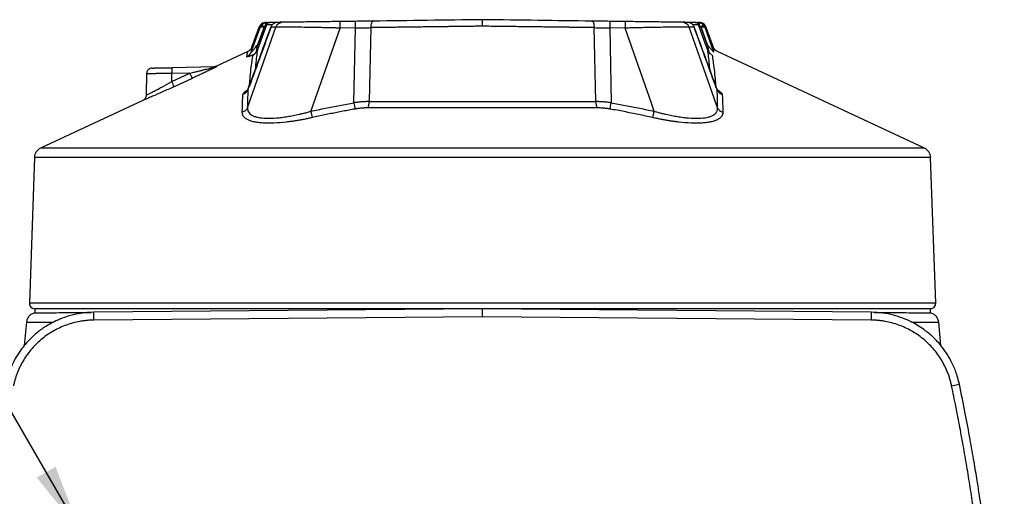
# Model space of a CAD drawing. Header units: millimetres. Extents: x 25 to 1092, y 25 to 838.
# Tile 42 of 50: x 788 to 972, y 363 to 452. Entities that reach past the tile are written whole.
import ezdxf

# ---------------------------------------------------------------- set-up
doc = ezdxf.new("R2010")
doc.units = ezdxf.units.MM
doc.header["$LTSCALE"] = 4
doc.layers.add('DIMENSIONS', color=140, linetype='Continuous', lineweight=25)
doc.styles.add('SLDTEXTSTYLE0', font='TXT', dxfattribs={"width": 0.7})
doc.dimstyles.new('SLDDIMSTYLE3', dxfattribs={"dimtxt": 8.632031, "dimasz": 13.208, "dimexe": 0, "dimexo": 0.0625, "dimgap": 2.158008, "dimtad": 0, "dimtih": 1, "dimtoh": 1, "dimrnd": 1e-09, "dimzin": 4, "dimdsep": 46, "dimtxsty": 'SLDTEXTSTYLE0', "dimsah": 1, "dimcen": 0, "dimadec": 0, "dimazin": 1, "dimtfac": 1, "dimtofl": 0, "dimtmove": 0, "dimatfit": 3, "dimfxl": 0, "dimfrac": 2, "dimtolj": 1, "dimtzin": 12, "dimarcsym": 0})

# ---------------------------------------------------------------- blocks, each defined once
blk = doc.blocks.new('_D_6')
at = {"layer": 'DIMENSIONS'}
for p, q in [((720.24, 419.97), (717.34, 419.97)), ((717.34, 419.97), (717.34, 406.25)), ((745.89, 419.97), (748.79, 419.97)), ((748.79, 419.97), (748.79, 406.25)), ((769.41, 407.43), (758.76, 407.43)), ((799.23, 355.78), (769.41, 407.43)), ((717.34, 406.25), (720.24, 406.25)), ((748.79, 406.25), (745.89, 406.25))]:
    blk.add_line(p, q, dxfattribs=at)
blk.add_solid([(799.23, 355.78), (794.38, 368.23), (790.87, 366.2)], dxfattribs=at)
at = {"layer": 'DIMENSIONS', "char_height": 8.467, "attachment_point": 1, "style": 'SLDTEXTSTYLE0'}
for s, insert in [('%%c', (713.73, 432.81)), ('13.0', (726.76, 432.81)), ('0.51', (720.24, 417.16)), ('(4X)', (720.49, 401.51))]:
    blk.add_mtext(s, dxfattribs=dict(at, insert=insert))

msp = doc.modelspace()

# ---------------------------------------------------------------- linework, layer by layer
for p, q in [((831.021, 437.399), (835.704, 450.742)), ((831.074, 446.081), (832.757, 450.703)), ((832.544, 450.705), (831.165, 446.915)), ((832.322, 447.465), (833.506, 450.714)), ((833.54, 450.751), (832.342, 447.46)), ((833.971, 451.204), (832.577, 447.376)), ((834.76, 450.73), (834.776, 450.768)), ((850.614, 451.841), (847.742, 451.804)), ((850.632, 450.612), (847.76, 450.574)), ((850.345, 436.556), (850.632, 450.612)), ((853.548, 450.656), (853.231, 436.774)), ((895.73, 436.774), (895.413, 450.656)), ((898.329, 450.612), (898.616, 436.556)), ((901.201, 450.574), (898.329, 450.612)), ((901.219, 451.804), (898.347, 451.841)), ((917.94, 437.399), (913.257, 450.742)), ((914.185, 450.768), (914.201, 450.73)), ((916.384, 447.376), (914.99, 451.204)), ((915.421, 450.751), (916.619, 447.46)), ((915.455, 450.714), (916.639, 447.465)), ((917.887, 446.081), (916.204, 450.703)), ((917.796, 446.915), (916.416, 450.707)), ((842.271, 434.946), (847.76, 450.574)), ((906.159, 436.46), (901.201, 450.574)), ((830.432, 446.171), (824.448, 443.379)), ((957.37, 428.051), (918.529, 446.171)), ((824.195, 443.28), (816.256, 443.141)), ((811.459, 442.063), (811.388, 437.961)), ((816.216, 440.557), (819.603, 442.12)), ((816.216, 440.557), (816.218, 442.061)), ((819.603, 442.12), (816.218, 442.061)), ((820.008, 441.142), (816.621, 439.579)), ((810.754, 436.991), (791.591, 428.051)), ((830.396, 435.619), (831.021, 437.399)), ((853.231, 436.774), (895.73, 436.774)), ((906.69, 434.946), (906.159, 436.46)), ((918.565, 435.619), (917.94, 437.399)), ((896.005, 435.598), (852.956, 435.598)), ((957.37, 428.051), (791.591, 428.051)), ((790.438, 426.308), (789.482, 398.939)), ((958.523, 426.308), (790.438, 426.308)), ((959.479, 398.939), (958.523, 426.308)), ((959.479, 398.939), (789.482, 398.939)), ((790.481, 397.904), (790.481, 397.121)), ((958.48, 397.904), (790.481, 397.904)), ((801.583, 397.261), (799.465, 397.063)), ((874.48, 397.897), (801.583, 397.261)), ((801.596, 395.761), (801.583, 397.261)), ((874.48, 396.397), (874.48, 397.897)), ((947.378, 397.261), (874.48, 397.897)), ((947.378, 397.261), (947.364, 395.761)), ((948.596, 397.147), (947.378, 397.261)), ((958.48, 397.122), (958.48, 397.904)), ((788.916, 395.348), (788.533, 390.97)), ((874.48, 396.397), (801.596, 395.761)), ((947.364, 395.761), (874.48, 396.397)), ((960.424, 391.011), (960.044, 395.354)), ((963.93, 383.713), (963.688, 384.523)), ((962.467, 383.408), (963.921, 383.711)), ((963.921, 383.711), (963.93, 383.713)), ((964.042, 383.106), (963.93, 383.713))]:
    msp.add_line(p, q)
at = {"flags": 128}
for points in [[(833.506, 450.714), (833.411, 450.795), (833.32, 450.874), (833.236, 450.946), (833.162, 451.01), (833.1, 451.063), (833.054, 451.102), (833.025, 451.128), (833.013, 451.138)], [(833.077, 451.207), (833.088, 451.197), (833.115, 451.169), (833.159, 451.127), (833.216, 451.07), (833.286, 451.001), (833.365, 450.923), (833.451, 450.839), (833.54, 450.751)], [(833.783, 451.078), (833.795, 451.189), (833.814, 451.293), (833.842, 451.387), (833.876, 451.468), (833.916, 451.535), (833.961, 451.584), (834.01, 451.614), (834.06, 451.625)], [(853.548, 450.656), (853.562, 450.903), (853.591, 451.136), (853.633, 451.348), (853.687, 451.532), (853.751, 451.682), (853.824, 451.793), (853.902, 451.862), (853.983, 451.885)], [(894.978, 451.885), (895.059, 451.862), (895.137, 451.793), (895.21, 451.682), (895.274, 451.532), (895.328, 451.348), (895.37, 451.136), (895.399, 450.903), (895.413, 450.656)], [(915.178, 451.078), (915.166, 451.189), (915.147, 451.293), (915.119, 451.387), (915.085, 451.468), (915.045, 451.535), (915, 451.584), (914.951, 451.614), (914.901, 451.625)], [(915.421, 450.751), (915.51, 450.839), (915.596, 450.923), (915.675, 451.001), (915.744, 451.07), (915.802, 451.127), (915.845, 451.169), (915.873, 451.197), (915.884, 451.207)], [(915.948, 451.138), (915.936, 451.128), (915.907, 451.102), (915.861, 451.063), (915.799, 451.01), (915.725, 450.946), (915.641, 450.874), (915.55, 450.795), (915.455, 450.714)]]:
    msp.add_lwpolyline(points, dxfattribs=at)
for centre, radius, start, end in [((834.581, 450.982), 0.65, 90.7597, 160.02406), ((837.012, 450.274), 1.389, 90.8759, 160.30959), ((665.271, 448.469), 182.502, 0.6611, 1.04707), ((668.143, 448.506), 182.502, 0.6611, 1.04707), ((1080.818, 448.506), 182.502, 178.95293, 179.3389), ((1083.69, 448.469), 182.502, 178.95293, 179.3389), ((911.949, 450.274), 1.389, 19.69041, 89.1241), ((914.38, 450.982), 0.65, 19.97594, 89.2403), ((829.68, 446.598), 1.486, 293.54414, 339.67378), ((832.149, 446.554), 0.139, 252.35509, 314.45874), ((916.812, 446.554), 0.139, 225.54126, 287.64491), ((824.176, 444.372), 1.092, 271.00325, 295.10364), ((821.411, 442.417), 5.206, 172.00564, 183.92801), ((813.087, 438.851), 7.291, 18.31476, 26.63674), ((809.755, 437.308), 7.232, 18.3036, 26.69422), ((829.113, 439.551), 1.463, 286.55026, 337.66188), ((919.848, 439.551), 1.463, 202.33812, 253.44974), ((882.232, 442.064), 32.359, 189.79898, 191.9203), ((850.767, 436.731), 2.464, 332.61644, 1.002), ((898.194, 436.731), 2.464, 178.998, 207.38356), ((866.729, 442.064), 32.359, 348.0797, 350.20102), ((866.797, 440.298), 25.104, 192.30928, 195.07339), ((882.164, 440.298), 25.104, 344.92661, 347.69073), ((792.436, 426.238), 2, 115.01, 178), ((956.524, 426.238), 2, 2, 64.99), ((790.481, 398.904), 1, 178, 270), ((958.48, 398.904), 1, 270, 2)]:
    msp.add_arc(centre, radius, start, end)
for points in [[(830.466, 438.995), (831.897, 442.907), (833.329, 446.818), (834.76, 450.73)], [(833.013, 451.138), (833.034, 451.161), (833.055, 451.185), (833.077, 451.207)], [(833.506, 450.714), (833.517, 450.727), (833.528, 450.739), (833.54, 450.751)], [(834.06, 451.625), (833.913, 451.623), (833.84, 451.622), (833.84, 451.622)], [(835.704, 450.742), (835.362, 450.738), (835.047, 450.734), (834.76, 450.73)], [(836.991, 451.663), (836.644, 451.658), (836.325, 451.654), (836.035, 451.65)], [(853.983, 451.885), (852.892, 451.871), (851.767, 451.856), (850.614, 451.841)], [(850.632, 450.612), (851.63, 450.63), (852.604, 450.645), (853.548, 450.656)], [(898.347, 451.841), (897.194, 451.856), (896.069, 451.871), (894.978, 451.885)], [(895.413, 450.656), (896.357, 450.645), (897.331, 450.63), (898.329, 450.612)], [(912.926, 451.65), (912.636, 451.654), (912.317, 451.658), (911.97, 451.663)], [(914.201, 450.73), (913.914, 450.734), (913.599, 450.738), (913.257, 450.742)], [(918.495, 438.995), (917.063, 442.907), (915.632, 446.818), (914.201, 450.73)], [(915.121, 451.622), (915.121, 451.622), (915.048, 451.623), (914.901, 451.625)], [(915.421, 450.751), (915.433, 450.739), (915.444, 450.727), (915.455, 450.714)], [(915.884, 451.207), (915.906, 451.185), (915.927, 451.161), (915.948, 451.138)], [(832.322, 447.465), (832.329, 447.463), (832.335, 447.462), (832.342, 447.46)], [(916.619, 447.46), (916.626, 447.462), (916.632, 447.463), (916.639, 447.465)]]:
    msp.add_open_spline(points, degree=3)
for points, knots in [([(834.815, 450.789), (834.176, 449.044), (832.791, 445.257), (831.405, 441.47), (830.658, 439.428)], [0, 0, 0, 0, 0.4609189, 1, 1, 1, 1]), ([(833.84, 451.622), (833.702, 451.608), (833.42, 451.58), (833.036, 451.38), (832.72, 451.083), (832.601, 450.826), (832.543, 450.701)], [0, 0, 0, 0, 0.2442056, 0.4999999, 0.7557942, 1, 1, 1, 1]), ([(832.757, 450.703), (832.738, 450.703), (832.699, 450.703), (832.651, 450.702), (832.611, 450.702), (832.581, 450.701), (832.559, 450.701), (832.545, 450.701), (832.543, 450.701), (832.543, 450.701)], [0, 0, 0, 0, 0.1425815, 0.2852549, 0.4280202, 0.5708774, 0.7138264, 0.8568673, 1, 1, 1, 1]), ([(832.757, 450.703), (832.771, 450.737), (832.794, 450.797), (832.832, 450.872), (832.878, 450.954), (832.934, 451.042), (832.989, 451.108), (833.013, 451.138)], [0, 0, 0, 0, 0.2167281, 0.3829042, 0.4958231, 0.7723442, 1, 1, 1, 1]), ([(833.506, 450.714), (833.48, 450.718), (833.427, 450.726), (833.346, 450.738), (833.26, 450.749), (833.172, 450.758), (833.085, 450.765), (833.007, 450.768), (832.918, 450.766), (832.837, 450.756), (832.779, 450.733), (832.764, 450.713), (832.757, 450.703)], [0, 0, 0, 0, 0.0695807, 0.1449295, 0.2259995, 0.3125568, 0.4041476, 0.5000808, 0.5808849, 0.7495016, 0.8907067, 1, 1, 1, 1]), ([(833.077, 451.207), (833.103, 451.232), (833.152, 451.28), (833.231, 451.343), (833.309, 451.398), (833.385, 451.444), (833.458, 451.482), (833.566, 451.531), (833.71, 451.58), (833.888, 451.616), (834.004, 451.622), (834.06, 451.625)], [0, 0, 0, 0, 0.0964825, 0.1880078, 0.2743127, 0.3552136, 0.4305989, 0.5004197, 0.6776858, 0.8441765, 1, 1, 1, 1]), ([(833.54, 450.751), (833.582, 450.833), (833.627, 450.906), (833.711, 451.017), (833.751, 451.057), (833.783, 451.078)], [0, 0, 0, 0, 0.5, 0.5, 1, 1, 1, 1]), ([(833.783, 451.078), (833.836, 451.114), (833.883, 451.145), (833.949, 451.189), (833.969, 451.202), (833.971, 451.204)], [0, 0, 0, 0, 0.5, 0.5, 1, 1, 1, 1]), ([(835.066, 451.218), (834.929, 451.216), (834.386, 451.209), (834.148, 451.206), (833.971, 451.204)], [0, 0, 0, 0, 0.2529174, 1, 1, 1, 1]), ([(834.06, 451.625), (834.089, 451.625), (834.147, 451.626), (834.226, 451.627), (834.299, 451.628), (834.365, 451.629), (834.429, 451.629), (834.486, 451.63), (834.532, 451.631), (834.563, 451.631), (834.57, 451.631), (834.573, 451.631)], [0, 0, 0, 0, 0.1021979, 0.2022847, 0.3013129, 0.400369, 0.5005381, 0.6246913, 0.7505346, 0.876152, 1, 1, 1, 1]), ([(836.035, 451.65), (835.762, 451.647), (835.073, 451.638), (834.761, 451.634), (834.573, 451.631)], [0, 0, 0, 0, 0.3961976, 1, 1, 1, 1]), ([(834.76, 450.73), (834.788, 450.809), (834.822, 450.885), (834.906, 451.031), (834.955, 451.101), (835.012, 451.167)], [0, 0, 0, 0, 0.5, 0.5, 1, 1, 1, 1]), ([(834.76, 450.73), (834.763, 450.753), (834.765, 450.78), (834.814, 450.789), (834.822, 450.79)], [0, 0, 0, 0, 0.8495504, 1, 1, 1, 1]), ([(836.035, 451.65), (836.001, 451.649), (835.932, 451.647), (835.824, 451.632), (835.711, 451.608), (835.595, 451.571), (835.467, 451.519), (835.323, 451.44), (835.162, 451.325), (835.064, 451.222), (835.012, 451.167)], [0, 0, 0, 0, 0.0917331, 0.1875597, 0.2876156, 0.3919309, 0.5004213, 0.6416991, 0.8087817, 1, 1, 1, 1]), ([(847.76, 450.574), (847.644, 450.577), (847.418, 450.583), (847.09, 450.591), (846.784, 450.598), (846.502, 450.605), (846.243, 450.611), (846.008, 450.616), (845.797, 450.621), (845.293, 450.632), (844.53, 450.649), (843.127, 450.678), (841.503, 450.71), (839.714, 450.736), (838.205, 450.756), (837.272, 450.76), (836.757, 450.761), (836.502, 450.76), (836.277, 450.759), (836.084, 450.756), (835.923, 450.752), (835.792, 450.748), (835.733, 450.744), (835.704, 450.742)], [0, 0, 0, 0, 0.0202914, 0.0393457, 0.0571246, 0.0735937, 0.0887224, 0.1024835, 0.1148533, 0.1258111, 0.191352, 0.2505328, 0.3810477, 0.5001942, 0.6274314, 0.749873, 0.7854661, 0.8211834, 0.8569786, 0.8928046, 0.9286144, 0.9643613, 1, 1, 1, 1]), ([(847.742, 451.804), (847.101, 451.795), (846.457, 451.787), (845.193, 451.77), (844.576, 451.762), (843.675, 451.75), (843.378, 451.747), (842.792, 451.739), (842.503, 451.735), (841.664, 451.724), (841.136, 451.717), (840.148, 451.704), (839.684, 451.698), (838.862, 451.687), (838.499, 451.683), (838.028, 451.676), (837.884, 451.675), (837.626, 451.671), (837.512, 451.67), (837.213, 451.666), (837.072, 451.664), (836.991, 451.663)], [0, 0, 0, 0, 0.125, 0.125, 0.25, 0.25, 0.3125, 0.3125, 0.375, 0.375, 0.5, 0.5, 0.625, 0.625, 0.75, 0.75, 0.8125, 0.8125, 0.875, 0.875, 1, 1, 1, 1]), ([(874.48, 450.924), (874.211, 450.921), (873.676, 450.914), (872.879, 450.904), (872.094, 450.894), (871.321, 450.884), (870.56, 450.874), (869.812, 450.864), (869.076, 450.855), (868.352, 450.846), (867.641, 450.837), (866.942, 450.828), (866.256, 450.819), (865.582, 450.81), (864.921, 450.802), (864.273, 450.794), (863.637, 450.786), (863.014, 450.778), (862.404, 450.77), (861.806, 450.762), (861.221, 450.755), (860.648, 450.747), (860.088, 450.74), (859.541, 450.733), (859.006, 450.726), (858.483, 450.719), (857.974, 450.713), (857.476, 450.707), (856.991, 450.7), (856.518, 450.694), (856.058, 450.688), (855.61, 450.683), (855.174, 450.677), (854.75, 450.672), (854.339, 450.666), (853.939, 450.661), (853.677, 450.658), (853.548, 450.656)], [0, 0, 0, 0, 0.0379354, 0.0753204, 0.1121548, 0.1484386, 0.1841718, 0.2193544, 0.2539863, 0.2880676, 0.3215981, 0.3545778, 0.3870068, 0.4188849, 0.4502122, 0.4809887, 0.5112142, 0.5408889, 0.5700125, 0.5985853, 0.626607, 0.6540776, 0.6809973, 0.7073658, 0.7331833, 0.7584497, 0.7831649, 0.807329, 0.8309418, 0.8540035, 0.876514, 0.8984732, 0.9198811, 0.9407378, 0.9610432, 0.9807973, 1, 1, 1, 1]), ([(874.48, 452.154), (871.001, 452.108), (867.522, 452.063), (860.658, 451.973), (857.273, 451.928), (853.983, 451.885)], [0, 0, 0, 0, 0.5, 0.5, 1, 1, 1, 1]), ([(894.978, 451.885), (891.688, 451.928), (888.303, 451.973), (881.439, 452.063), (877.959, 452.108), (874.48, 452.154)], [0, 0, 0, 0, 0.5, 0.5, 1, 1, 1, 1]), ([(874.48, 450.924), (874.48, 450.946), (874.48, 451.029), (874.48, 451.212), (874.48, 451.503), (874.48, 451.753), (874.481, 451.923), (874.481, 452.022), (874.481, 452.096), (874.48, 452.145), (874.48, 452.151), (874.48, 452.154)], [0, 0, 0, 0, 0.0331727, 0.1239022, 0.2780232, 0.4995039, 0.5930827, 0.6912053, 0.7926818, 0.8961165, 1, 1, 1, 1]), ([(895.413, 450.656), (895.158, 450.659), (894.635, 450.666), (893.824, 450.676), (892.968, 450.687), (892.065, 450.699), (891.116, 450.711), (890.12, 450.724), (889.076, 450.737), (887.985, 450.751), (886.847, 450.766), (885.66, 450.781), (884.426, 450.797), (883.144, 450.813), (881.815, 450.83), (880.438, 450.848), (879.014, 450.866), (877.544, 450.885), (876.027, 450.904), (875.001, 450.918), (874.48, 450.924)], [0, 0, 0, 0, 0.0378535, 0.0777905, 0.1198107, 0.1639142, 0.2101007, 0.25837, 0.3087221, 0.3611568, 0.4156737, 0.4722729, 0.5309541, 0.591717, 0.6545615, 0.7194874, 0.7864944, 0.8555824, 0.926751, 1, 1, 1, 1]), ([(913.257, 450.742), (913.242, 450.743), (913.212, 450.745), (913.154, 450.748), (913.088, 450.75), (913.011, 450.753), (912.926, 450.755), (912.831, 450.757), (912.726, 450.758), (912.612, 450.759), (912.49, 450.76), (912.358, 450.761), (912.218, 450.761), (912.069, 450.761), (911.631, 450.76), (910.751, 450.756), (909.241, 450.736), (907.45, 450.71), (905.825, 450.678), (904.421, 450.649), (903.537, 450.629), (902.743, 450.612), (902.027, 450.595), (901.494, 450.582), (901.201, 450.574)], [0, 0, 0, 0, 0.0192051, 0.038448, 0.0577219, 0.0770196, 0.0963339, 0.1156575, 0.1349831, 0.1543032, 0.1736105, 0.1928976, 0.2121572, 0.231382, 0.2505648, 0.3730497, 0.5003659, 0.6194556, 0.7499476, 0.8092374, 0.874965, 0.9071019, 0.948962, 1, 1, 1, 1]), ([(911.97, 451.663), (911.889, 451.664), (911.746, 451.666), (911.346, 451.671), (911.089, 451.674), (910.456, 451.683), (910.09, 451.688), (909.269, 451.698), (908.812, 451.704), (907.812, 451.717), (907.283, 451.724), (906.171, 451.739), (905.588, 451.746), (904.369, 451.762), (903.751, 451.77), (902.498, 451.787), (901.863, 451.795), (901.219, 451.804)], [0, 0, 0, 0, 0.125, 0.125, 0.25, 0.25, 0.375, 0.375, 0.5, 0.5, 0.625, 0.625, 0.75, 0.75, 0.875, 0.875, 1, 1, 1, 1]), ([(913.949, 451.167), (913.923, 451.196), (913.872, 451.252), (913.79, 451.326), (913.709, 451.389), (913.63, 451.442), (913.555, 451.486), (913.442, 451.542), (913.292, 451.599), (913.103, 451.641), (912.983, 451.647), (912.926, 451.65)], [0, 0, 0, 0, 0.09850368, 0.1913221, 0.27809062, 0.35855575, 0.4325631, 0.50004318, 0.67830327, 0.8449146, 1, 1, 1, 1]), ([(914.388, 451.631), (914.2, 451.634), (913.888, 451.638), (913.199, 451.647), (912.926, 451.65)], [0, 0, 0, 0, 0.6038024, 1, 1, 1, 1]), ([(914.99, 451.204), (914.813, 451.206), (914.575, 451.209), (914.032, 451.216), (913.895, 451.218)], [0, 0, 0, 0, 0.7470915, 1, 1, 1, 1]), ([(914.201, 450.73), (914.186, 450.768), (914.162, 450.832), (914.125, 450.908), (914.082, 450.985), (914.028, 451.07), (913.974, 451.136), (913.949, 451.167)], [0, 0, 0, 0, 0.2409849, 0.4089253, 0.4999869, 0.7661091, 1, 1, 1, 1]), ([(914.139, 450.79), (914.146, 450.789), (914.195, 450.78), (914.198, 450.753), (914.201, 450.73)], [0, 0, 0, 0, 0.1504656, 1, 1, 1, 1]), ([(918.319, 439.386), (917.707, 441.057), (916.316, 444.858), (914.925, 448.659), (914.146, 450.789)], [0, 0, 0, 0, 0.4397357, 1, 1, 1, 1]), ([(914.388, 451.631), (914.39, 451.631), (914.395, 451.631), (914.415, 451.631), (914.445, 451.631), (914.486, 451.63), (914.561, 451.629), (914.69, 451.627), (914.83, 451.625), (914.901, 451.625)], [0, 0, 0, 0, 0.09999606, 0.19869402, 0.29739006, 0.39738042, 0.49991228, 0.7470754, 1, 1, 1, 1]), ([(914.901, 451.625), (914.934, 451.623), (915.002, 451.621), (915.105, 451.608), (915.212, 451.587), (915.322, 451.556), (915.445, 451.511), (915.583, 451.443), (915.738, 451.343), (915.833, 451.254), (915.884, 451.207)], [0, 0, 0, 0, 0.0923342, 0.1884792, 0.2885436, 0.3925538, 0.5004472, 0.6453217, 0.8122397, 1, 1, 1, 1]), ([(914.99, 451.204), (914.992, 451.202), (915.012, 451.189), (915.078, 451.145), (915.125, 451.114), (915.178, 451.078)], [0, 0, 0, 0, 0.5, 0.5, 1, 1, 1, 1]), ([(916.418, 450.701), (916.36, 450.826), (916.241, 451.083), (915.925, 451.38), (915.541, 451.58), (915.259, 451.608), (915.121, 451.622)], [0, 0, 0, 0, 0.2442058, 0.5000001, 0.7557944, 1, 1, 1, 1]), ([(915.178, 451.078), (915.211, 451.056), (915.251, 451.017), (915.334, 450.905), (915.379, 450.833), (915.421, 450.751)], [0, 0, 0, 0, 0.5, 0.5, 1, 1, 1, 1]), ([(916.204, 450.703), (916.2, 450.709), (916.191, 450.722), (916.166, 450.739), (916.116, 450.757), (916.043, 450.766), (915.943, 450.768), (915.836, 450.763), (915.704, 450.75), (915.577, 450.733), (915.494, 450.72), (915.455, 450.714)], [0, 0, 0, 0, 0.0698104, 0.1531074, 0.2505792, 0.4167142, 0.5002117, 0.6423494, 0.774005, 0.8934386, 1, 1, 1, 1]), ([(916.204, 450.703), (916.175, 450.782), (916.139, 450.857), (916.054, 451.002), (916.004, 451.072), (915.948, 451.138)], [0, 0, 0, 0, 0.5, 0.5, 1, 1, 1, 1]), ([(916.418, 450.701), (916.417, 450.701), (916.416, 450.701), (916.402, 450.701), (916.38, 450.701), (916.35, 450.702), (916.31, 450.702), (916.262, 450.703), (916.223, 450.703), (916.204, 450.703)], [0, 0, 0, 0, 0.1428575, 0.285715, 0.4285723, 0.5714295, 0.7142865, 0.8571433, 1, 1, 1, 1]), ([(831.201, 447.014), (831.114, 446.835), (830.939, 446.476), (830.597, 446.27), (830.426, 446.168)], [0, 0, 0, 0, 0.5, 1, 1, 1, 1]), ([(831.074, 446.081), (831.073, 446.075), (831.07, 446.063), (831.076, 446.056), (831.089, 446.059), (831.109, 446.071), (831.146, 446.099), (831.208, 446.157), (831.311, 446.262), (831.456, 446.422), (831.624, 446.614), (831.817, 446.844), (832.047, 447.12), (832.223, 447.34), (832.322, 447.465)], [0, 0, 0, 0, 0.0247924, 0.0487074, 0.0727961, 0.0980853, 0.1254658, 0.1815324, 0.250765, 0.3600826, 0.5004828, 0.6129048, 0.7797222, 1, 1, 1, 1]), ([(831.186, 446.908), (831.189, 446.93), (831.198, 446.998), (831.124, 446.447), (831.074, 446.081)], [0, 0, 0, 0, 0.3357998, 1, 1, 1, 1]), ([(832.107, 446.421), (832.148, 446.59), (832.188, 446.763), (832.265, 447.109), (832.303, 447.284), (832.342, 447.46)], [0, 0, 0, 0, 0.5, 0.5, 1, 1, 1, 1]), ([(832.577, 447.376), (832.557, 447.322), (832.519, 447.216), (832.462, 447.06), (832.396, 446.877), (832.323, 446.673), (832.272, 446.525), (832.247, 446.454)], [0, 0, 0, 0, 0.1722007, 0.3386664, 0.4997855, 0.7619532, 1, 1, 1, 1]), ([(832.342, 447.46), (832.396, 447.44), (832.459, 447.417), (832.551, 447.384), (832.575, 447.376), (832.577, 447.376)], [0, 0, 0, 0, 0.5, 0.5, 1, 1, 1, 1]), ([(916.619, 447.46), (916.565, 447.44), (916.501, 447.418), (916.41, 447.385), (916.386, 447.376), (916.384, 447.376)], [0, 0, 0, 0, 0.5, 0.5, 1, 1, 1, 1]), ([(916.714, 446.454), (916.702, 446.488), (916.678, 446.557), (916.639, 446.667), (916.598, 446.784), (916.542, 446.94), (916.471, 447.138), (916.414, 447.295), (916.384, 447.376)], [0, 0, 0, 0, 0.1150527, 0.2363089, 0.3642073, 0.4991217, 0.7415748, 1, 1, 1, 1]), ([(916.619, 447.46), (916.658, 447.285), (916.696, 447.109), (916.774, 446.761), (916.813, 446.589), (916.854, 446.421)], [0, 0, 0, 0, 0.5, 0.5, 1, 1, 1, 1]), ([(916.639, 447.465), (916.676, 447.418), (916.751, 447.324), (916.865, 447.183), (916.999, 447.017), (917.152, 446.831), (917.333, 446.619), (917.504, 446.422), (917.65, 446.263), (917.753, 446.157), (917.829, 446.086), (917.888, 446.044), (917.887, 446.069), (917.887, 446.081)], [0, 0, 0, 0, 0.0826328, 0.1660873, 0.2503466, 0.3781511, 0.5001423, 0.6405045, 0.7499921, 0.8192458, 0.875492, 0.9398529, 1, 1, 1, 1]), ([(918.535, 446.168), (918.364, 446.27), (918.022, 446.476), (917.847, 446.835), (917.76, 447.014)], [0, 0, 0, 0, 0.5, 1, 1, 1, 1]), ([(917.887, 446.081), (917.837, 446.447), (917.763, 446.998), (917.772, 446.93), (917.775, 446.908)], [0, 0, 0, 0, 0.6641889, 1, 1, 1, 1]), ([(830.274, 445.235), (830.334, 445.603), (830.423, 446.153), (830.411, 446.084), (830.408, 446.062)], [0, 0, 0, 0, 0.6673406, 1, 1, 1, 1]), ([(831.424, 445.501), (831.376, 445.483), (831.281, 445.449), (831.146, 445.403), (831.019, 445.36), (830.902, 445.323), (830.793, 445.29), (830.693, 445.262), (830.575, 445.231), (830.453, 445.205), (830.358, 445.195), (830.304, 445.199), (830.276, 445.211), (830.275, 445.227), (830.274, 445.235)], [0, 0, 0, 0, 0.0769587, 0.1515644, 0.2240967, 0.2948589, 0.3641764, 0.4323939, 0.4998716, 0.6264868, 0.7499646, 0.8333314, 0.9163075, 1, 1, 1, 1]), ([(830.75, 439.68), (830.786, 440.145), (830.873, 441.255), (831.048, 442.832), (831.251, 444.373), (831.367, 445.132), (831.424, 445.501)], [0, 0, 0, 0, 0.193524, 0.462371, 0.7384691, 1, 1, 1, 1]), ([(831.424, 445.501), (831.615, 445.599), (831.781, 445.732), (832.06, 446.054), (832.173, 446.244), (832.247, 446.454)], [0, 0, 0, 0, 0.5, 0.5, 1, 1, 1, 1]), ([(832.107, 446.421), (832.103, 446.405), (832.091, 446.355), (832.06, 446.256), (832.017, 446.152), (831.97, 446.058), (831.921, 445.973), (831.824, 445.829), (831.694, 445.689), (831.559, 445.585), (831.492, 445.54), (831.458, 445.52), (831.441, 445.51), (831.433, 445.505), (831.429, 445.503), (831.427, 445.502), (831.426, 445.502), (831.425, 445.501), (831.424, 445.501)], [0, 0, 0, 0, 0.0382689, 0.1260643, 0.2501989, 0.3174759, 0.3880127, 0.4995275, 0.7607292, 0.8831114, 0.9422414, 0.9712919, 0.9856887, 0.9928551, 0.9964302, 0.9973232, 0.9982158, 1, 1, 1, 1]), ([(832.247, 446.454), (832.197, 446.069), (832.096, 445.296), (831.942, 443.95), (831.859, 442.982), (831.829, 442.631)], [0, 0, 0, 0, 0.3879201, 0.7781632, 1, 1, 1, 1]), ([(917.537, 445.501), (917.348, 445.599), (917.181, 445.731), (916.899, 446.056), (916.789, 446.241), (916.714, 446.454)], [0, 0, 0, 0, 0.5, 0.5, 1, 1, 1, 1]), ([(917.132, 442.631), (917.102, 442.982), (917.019, 443.95), (916.864, 445.296), (916.764, 446.069), (916.714, 446.454)], [0, 0, 0, 0, 0.2218412, 0.6120822, 1, 1, 1, 1]), ([(917.537, 445.501), (917.366, 445.595), (917.221, 445.724), (916.988, 446.037), (916.904, 446.215), (916.854, 446.421)], [0, 0, 0, 0, 0.5, 0.5, 1, 1, 1, 1]), ([(917.537, 445.501), (917.593, 445.132), (917.71, 444.373), (917.913, 442.832), (918.088, 441.255), (918.175, 440.145), (918.211, 439.68)], [0, 0, 0, 0, 0.2615214, 0.5376285, 0.8064753, 1, 1, 1, 1]), ([(819.603, 442.12), (819.759, 442.157), (820.051, 442.227), (820.459, 442.325), (820.931, 442.439), (821.455, 442.566), (822.087, 442.721), (822.68, 442.869), (823.192, 442.999), (823.564, 443.095), (823.807, 443.16), (823.978, 443.207), (824.091, 443.239), (824.166, 443.262), (824.207, 443.277), (824.199, 443.279), (824.195, 443.28)], [0, 0, 0, 0, 0.0952648, 0.1785227, 0.2497748, 0.384267, 0.4994594, 0.6377773, 0.7496644, 0.8185507, 0.874687, 0.9089988, 0.9373931, 0.9607939, 0.9808281, 1, 1, 1, 1]), ([(824.64, 443.383), (824.641, 443.382), (824.645, 443.382), (824.641, 443.376), (824.629, 443.367), (824.608, 443.353), (824.579, 443.336), (824.542, 443.315), (824.497, 443.29), (824.402, 443.239), (824.221, 443.146), (823.867, 442.968), (823.349, 442.715), (822.713, 442.409), (822.034, 442.086), (821.37, 441.774), (820.687, 441.456), (820.238, 441.248), (820.008, 441.142)], [0, 0, 0, 0, 0.0152193, 0.0302685, 0.0453082, 0.0604993, 0.0759975, 0.0919493, 0.108489, 0.1257369, 0.1842848, 0.2513086, 0.3663366, 0.5015863, 0.6207179, 0.7508472, 0.872584, 1, 1, 1, 1]), ([(824.448, 443.379), (824.377, 443.35), (824.233, 443.293), (824.079, 443.282), (824.002, 443.276)], [0, 0, 0, 0, 0.4999986, 1, 1, 1, 1]), ([(824.448, 443.379), (824.448, 443.379), (824.384, 443.378), (824.512, 443.381), (824.64, 443.383)], [0, 0, 0, 0, 0.0004881, 1, 1, 1, 1]), ([(812.539, 443.076), (812.403, 443.059), (812.122, 443.024), (811.761, 442.773), (811.51, 442.412), (811.475, 442.131), (811.458, 441.996)], [0, 0, 0, 0, 0.2405541, 0.5, 0.7594459, 1, 1, 1, 1]), ([(816.218, 442.061), (816.141, 442.06), (815.99, 442.057), (815.767, 442.054), (815.55, 442.052), (815.339, 442.049), (815.135, 442.046), (814.938, 442.043), (814.748, 442.041), (814.565, 442.038), (814.39, 442.036), (814.222, 442.034), (814.061, 442.031), (813.908, 442.029), (813.761, 442.027), (813.622, 442.025), (813.49, 442.024), (813.365, 442.022), (813.247, 442.02), (813.135, 442.019), (813.029, 442.017), (812.93, 442.016), (812.764, 442.013), (812.542, 442.01), (812.285, 442.007), (812.062, 442.004), (811.873, 442.001), (811.72, 441.999), (811.602, 441.998), (811.519, 441.997), (811.467, 441.996), (811.461, 441.996), (811.458, 441.996)], [0, 0, 0, 0, 0.03012579, 0.05962136, 0.08848666, 0.11672168, 0.14432639, 0.17130076, 0.19764476, 0.22335837, 0.24844157, 0.27289432, 0.29671662, 0.31990843, 0.34246974, 0.36440052, 0.38570076, 0.40637044, 0.42640953, 0.44581803, 0.46459592, 0.48274318, 0.5002598, 0.55831216, 0.61573325, 0.67252298, 0.72868131, 0.78420817, 0.83910351, 0.89336729, 0.94699947, 1, 1, 1, 1]), ([(812.539, 443.076), (812.539, 443.076), (812.541, 443.076), (812.555, 443.077), (812.576, 443.077), (812.607, 443.077), (812.664, 443.079), (812.769, 443.08), (812.946, 443.083), (813.162, 443.087), (813.486, 443.093), (813.939, 443.101), (814.538, 443.111), (815.072, 443.121), (815.527, 443.128), (815.889, 443.135), (816.133, 443.139), (816.256, 443.141)], [0, 0, 0, 0, 0.031051, 0.0620685, 0.0931227, 0.1242836, 0.1556202, 0.2310499, 0.3069491, 0.3784738, 0.4504947, 0.5835817, 0.6988407, 0.8146572, 0.876402, 0.9379992, 1, 1, 1, 1]), ([(816.621, 439.579), (815.884, 439.242), (814.412, 438.57), (812.789, 437.861), (811.782, 437.428), (811.197, 437.178), (810.856, 437.034), (810.713, 436.973), (810.753, 436.991), (810.754, 436.991)], [0, 0, 0, 0, 0.2494567, 0.4984937, 0.6234348, 0.7487212, 0.8735447, 0.9991399, 1, 1, 1, 1]), ([(811.388, 437.968), (811.388, 437.968), (811.355, 437.951), (811.472, 438.011), (811.748, 438.153), (812.228, 438.402), (813.057, 438.834), (814.404, 439.549), (815.61, 440.219), (816.216, 440.557)], [0, 0, 0, 0, 0.0004139, 0.1222743, 0.2466048, 0.3674618, 0.4952365, 0.746135, 1, 1, 1, 1]), ([(811.388, 437.968), (811.378, 437.868), (811.358, 437.663), (811.221, 437.381), (811.019, 437.141), (810.84, 437.04), (810.753, 436.99)], [0, 0, 0, 0, 0.2450636, 0.5, 0.7549364, 1, 1, 1, 1]), ([(829.416, 434.773), (829.419, 434.975), (829.424, 435.377), (829.438, 435.966), (829.455, 436.538), (829.477, 437.091), (829.501, 437.628), (829.52, 437.976), (829.529, 438.149)], [0, 0, 0, 0, 0.1743248, 0.3455477, 0.5136948, 0.678796, 0.8408851, 1, 1, 1, 1]), ([(829.529, 438.149), (829.553, 438.219), (829.601, 438.36), (829.9, 438.65), (830.255, 438.863), (830.461, 438.987)], [0, 0, 0, 0, 0.2942156, 0.5898773, 1, 1, 1, 1]), ([(830.466, 438.995), (830.459, 438.824), (830.445, 438.479), (830.428, 437.945), (830.414, 437.392), (830.404, 436.82), (830.397, 436.228), (830.397, 435.823), (830.396, 435.619)], [0, 0, 0, 0, 0.1577083, 0.3189874, 0.4838468, 0.6522959, 0.8243439, 1, 1, 1, 1]), ([(830.557, 439.214), (830.55, 439.202), (830.501, 439.123), (830.482, 439.054), (830.466, 438.995)], [0, 0, 0, 0, 0.152497, 1, 1, 1, 1]), ([(918.495, 438.995), (918.476, 439.055), (918.452, 439.131), (918.407, 439.215), (918.397, 439.233)], [0, 0, 0, 0, 0.783674, 1, 1, 1, 1]), ([(918.565, 435.619), (918.564, 435.823), (918.564, 436.228), (918.557, 436.819), (918.546, 437.392), (918.533, 437.945), (918.516, 438.479), (918.502, 438.824), (918.495, 438.995)], [0, 0, 0, 0, 0.1756564, 0.3477046, 0.5161537, 0.6810131, 0.842292, 1, 1, 1, 1]), ([(918.5, 438.987), (918.706, 438.863), (919.06, 438.65), (919.36, 438.36), (919.408, 438.219), (919.432, 438.149)], [0, 0, 0, 0, 0.410179, 0.7054842, 1, 1, 1, 1]), ([(919.432, 438.149), (919.441, 437.976), (919.46, 437.628), (919.484, 437.091), (919.506, 436.538), (919.523, 435.966), (919.537, 435.377), (919.542, 434.975), (919.545, 434.772)], [0, 0, 0, 0, 0.15911447, 0.32120323, 0.48630432, 0.65445154, 0.82567473, 1, 1, 1, 1]), ([(842.271, 434.946), (842.729, 435.047), (843.641, 435.248), (845.004, 435.535), (846.355, 435.81), (847.695, 436.072), (849.023, 436.321), (849.906, 436.478), (850.345, 436.556)], [0, 0, 0, 0, 0.1709379, 0.340155, 0.5076602, 0.673463, 0.8375729, 1, 1, 1, 1]), ([(853.231, 436.774), (853.14, 436.774), (852.956, 436.772), (852.677, 436.765), (852.394, 436.753), (852.108, 436.738), (851.819, 436.718), (851.527, 436.694), (851.233, 436.666), (850.938, 436.634), (850.641, 436.598), (850.444, 436.57), (850.345, 436.556)], [0, 0, 0, 0, 0.0980203, 0.1965329, 0.2955208, 0.3949653, 0.4948459, 0.595141, 0.6958278, 0.7968827, 0.8982816, 1, 1, 1, 1]), ([(898.616, 436.556), (898.526, 436.569), (898.347, 436.594), (898.077, 436.627), (897.808, 436.657), (897.541, 436.684), (897.275, 436.707), (897.01, 436.727), (896.749, 436.744), (896.489, 436.757), (896.233, 436.766), (895.979, 436.773), (895.813, 436.774), (895.73, 436.774)], [0, 0, 0, 0, 0.09248415, 0.18470604, 0.27664729, 0.36828972, 0.45961544, 0.55060707, 0.64124789, 0.73152197, 0.82141437, 0.91091124, 1, 1, 1, 1]), ([(898.616, 436.556), (899.055, 436.478), (899.938, 436.321), (901.266, 436.072), (902.605, 435.81), (903.957, 435.535), (905.32, 435.248), (906.232, 435.047), (906.69, 434.946)], [0, 0, 0, 0, 0.1624263, 0.3265358, 0.4923385, 0.6598439, 0.8290614, 1, 1, 1, 1]), ([(830.396, 435.619), (830.316, 435.424), (830.183, 435.237), (829.838, 434.939), (829.629, 434.831), (829.416, 434.773)], [0, 0, 0, 0, 0.5, 0.5, 1, 1, 1, 1]), ([(842.557, 433.77), (842.426, 433.741), (842.165, 433.683), (841.774, 433.6), (841.386, 433.521), (841.001, 433.445), (840.62, 433.373), (840.242, 433.305), (839.868, 433.24), (839.497, 433.18), (839.131, 433.123), (838.768, 433.069), (838.409, 433.019), (838.054, 432.973), (837.011, 432.847), (835.35, 432.709), (833.607, 432.711), (832.405, 432.818), (831.601, 432.953), (830.915, 433.141), (830.355, 433.381), (829.922, 433.669), (829.673, 433.944), (829.536, 434.182), (829.465, 434.369), (829.422, 434.565), (829.418, 434.703), (829.416, 434.773)], [0, 0, 0, 0, 0.0202693, 0.04034823, 0.06024294, 0.07995974, 0.09950511, 0.11888571, 0.13810833, 0.15717997, 0.17610775, 0.194899, 0.21356116, 0.23210186, 0.25052887, 0.3782451, 0.50053978, 0.56320373, 0.62545834, 0.68750872, 0.74996099, 0.81200651, 0.87511688, 0.90586277, 0.93688291, 0.96824124, 1, 1, 1, 1]), ([(830.396, 435.619), (830.395, 435.578), (830.394, 435.495), (830.402, 435.376), (830.419, 435.261), (830.445, 435.151), (830.479, 435.044), (830.522, 434.942), (830.619, 434.756), (830.818, 434.504), (831.203, 434.219), (831.709, 433.989), (832.542, 433.755), (833.867, 433.612), (835.458, 433.665), (836.829, 433.809), (837.881, 433.96), (838.972, 434.155), (839.931, 434.356), (840.782, 434.555), (841.515, 434.739), (842.014, 434.876), (842.271, 434.946)], [0, 0, 0, 0, 0.0186034, 0.0369579, 0.0550614, 0.072912, 0.090508, 0.107848, 0.1249309, 0.1884938, 0.2500981, 0.3126319, 0.3745788, 0.4992147, 0.6242881, 0.685341, 0.7494534, 0.8099815, 0.8744045, 0.9139328, 0.9558276, 1, 1, 1, 1]), ([(850.57, 435.38), (850.193, 435.312), (849.437, 435.177), (848.302, 434.964), (847.162, 434.743), (846.018, 434.512), (844.869, 434.274), (843.715, 434.027), (842.944, 433.856), (842.557, 433.77)], [0, 0, 0, 0, 0.1406319, 0.2819124, 0.4238994, 0.5666488, 0.7102144, 0.8546482, 1, 1, 1, 1]), ([(852.956, 435.598), (852.878, 435.597), (852.724, 435.597), (852.489, 435.59), (852.252, 435.579), (852.013, 435.563), (851.72, 435.539), (851.374, 435.501), (850.972, 435.448), (850.705, 435.403), (850.57, 435.38)], [0, 0, 0, 0, 0.1001711, 0.2001472, 0.3001312, 0.4003254, 0.5009309, 0.6664489, 0.8325218, 1, 1, 1, 1]), ([(898.391, 435.38), (898.31, 435.394), (898.148, 435.422), (897.906, 435.458), (897.665, 435.491), (897.424, 435.519), (897.13, 435.549), (896.785, 435.575), (896.391, 435.594), (896.134, 435.597), (896.005, 435.598)], [0, 0, 0, 0, 0.1010311, 0.2014638, 0.3014807, 0.4012673, 0.5010113, 0.667705, 0.8337254, 1, 1, 1, 1]), ([(906.403, 433.77), (905.953, 433.87), (905.054, 434.069), (903.709, 434.354), (902.371, 434.629), (901.039, 434.891), (899.714, 435.143), (898.831, 435.301), (898.391, 435.38)], [0, 0, 0, 0, 0.1694866, 0.3377347, 0.5048246, 0.6708399, 0.835868, 1, 1, 1, 1]), ([(919.545, 434.772), (919.545, 434.732), (919.544, 434.653), (919.53, 434.537), (919.507, 434.423), (919.475, 434.314), (919.433, 434.207), (919.381, 434.104), (919.266, 433.918), (919.036, 433.666), (918.601, 433.378), (918.036, 433.138), (917.346, 432.95), (916.54, 432.816), (915.34, 432.711), (913.598, 432.709), (911.841, 432.857), (910.592, 433.013), (909.925, 433.107), (909.244, 433.214), (908.55, 433.334), (907.844, 433.466), (907.127, 433.611), (906.646, 433.716), (906.403, 433.77)], [0, 0, 0, 0, 0.01824462, 0.03635239, 0.05433478, 0.07220351, 0.08997045, 0.10764768, 0.12524738, 0.18846786, 0.25068198, 0.31346107, 0.37588693, 0.43786725, 0.50030671, 0.62244531, 0.75004904, 0.7842782, 0.81892296, 0.85403148, 0.88965007, 0.92582308, 0.96259291, 1, 1, 1, 1]), ([(906.69, 434.946), (906.819, 434.911), (907.073, 434.84), (907.452, 434.74), (907.82, 434.646), (908.18, 434.557), (908.529, 434.473), (909.134, 434.334), (909.975, 434.158), (911.065, 433.962), (912.114, 433.811), (913.484, 433.667), (915.077, 433.612), (916.407, 433.753), (917.246, 433.987), (917.754, 434.217), (918.142, 434.503), (918.359, 434.777), (918.475, 435.017), (918.533, 435.205), (918.566, 435.405), (918.565, 435.547), (918.565, 435.619)], [0, 0, 0, 0, 0.0222267, 0.0439, 0.0650081, 0.0855398, 0.1054845, 0.1248321, 0.1892244, 0.2497434, 0.3136281, 0.3744914, 0.4995692, 0.6244627, 0.6867216, 0.7495901, 0.8112495, 0.8748935, 0.9050017, 0.9358943, 0.9675637, 1, 1, 1, 1]), ([(918.565, 435.619), (918.645, 435.424), (918.778, 435.236), (919.122, 434.939), (919.332, 434.831), (919.545, 434.772)], [0, 0, 0, 0, 0.5, 0.5, 1, 1, 1, 1]), ([(801.584, 397.236), (800.747, 397.194), (799.181, 397.115), (797.034, 396.62), (795.258, 396), (793.84, 395.332), (792.727, 394.693), (791.512, 393.882), (789.972, 392.635), (788.48, 391.021), (787.261, 389.296), (786.358, 387.677), (785.558, 385.801), (785.218, 384.428), (785.04, 383.711)], [0, 0, 0, 0, 0.1086528, 0.2033338, 0.2851308, 0.3527647, 0.4066331, 0.4517884, 0.5425171, 0.6634961, 0.7359841, 0.8164943, 0.9041058, 1, 1, 1, 1]), ([(790.496, 397.124), (790.292, 397.061), (789.877, 396.933), (789.375, 396.502), (789.024, 395.955), (788.951, 395.541), (788.916, 395.342)], [0, 0, 0, 0, 0.2497506, 0.50844, 0.7625789, 1, 1, 1, 1]), ([(790.486, 397.121), (790.538, 397.122), (790.643, 397.123), (791.529, 397.13), (792.956, 397.142), (794.94, 397.159), (797.526, 397.181), (799.585, 397.199), (800.924, 397.21), (801.057, 397.212)], [0, 0, 0, 0, 0.1607895, 0.3254479, 0.488971, 0.6536294, 0.8171525, 0.9818109, 1, 1, 1, 1]), ([(963.921, 383.711), (963.715, 384.523), (963.331, 386.044), (962.419, 388.052), (961.456, 389.67), (960.518, 390.927), (959.668, 391.89), (958.63, 392.918), (957.1, 394.177), (955.22, 395.315), (953.288, 396.164), (951.522, 396.727), (949.527, 397.139), (948.115, 397.202), (947.377, 397.236)], [0, 0, 0, 0, 0.108696, 0.2034463, 0.285277, 0.3529603, 0.4069274, 0.4521258, 0.5427577, 0.6636943, 0.7362339, 0.8166437, 0.9041726, 1, 1, 1, 1]), ([(947.904, 397.212), (948.562, 397.206), (950.358, 397.191), (952.726, 397.17), (955.026, 397.151), (956.759, 397.136), (957.897, 397.126), (958.46, 397.122), (958.42, 397.122), (958.407, 397.122)], [0, 0, 0, 0, 0.0947268, 0.2585556, 0.4235219, 0.5873491, 0.7523137, 0.9161402, 1, 1, 1, 1]), ([(960.045, 395.342), (960.01, 395.541), (959.937, 395.955), (959.586, 396.501), (959.084, 396.933), (958.669, 397.061), (958.465, 397.124)], [0, 0, 0, 0, 0.2374202, 0.4915579, 0.7502473, 1, 1, 1, 1]), ([(801.596, 395.761), (801.471, 395.759), (801.22, 395.755), (800.844, 395.737), (800.468, 395.712), (800.093, 395.677), (799.72, 395.633), (799.346, 395.58), (798.665, 395.466), (797.684, 395.247), (796.425, 394.852), (795.204, 394.352), (793.639, 393.55), (791.817, 392.305), (790.234, 390.77), (789.136, 389.396), (788.404, 388.299), (787.767, 387.143), (787.321, 386.138), (787.015, 385.314), (786.813, 384.687), (786.636, 384.052), (786.542, 383.623), (786.494, 383.408)], [0, 0, 0, 0, 0.01787709, 0.03573319, 0.0535787, 0.07142401, 0.08927952, 0.10715562, 0.12506264, 0.18751998, 0.25009664, 0.31254995, 0.375117, 0.50003994, 0.62494101, 0.68740879, 0.7499858, 0.81242059, 0.87496778, 0.9062347, 0.93745762, 0.9686937, 1, 1, 1, 1]), ([(788.977, 395.342), (788.977, 395.342), (788.977, 395.342), (789.611, 395.348), (790.827, 395.358), (792.288, 395.371), (793.549, 395.381), (794.008, 395.385)], [0, 0, 0, 0, 0.1569499, 0.3914332, 0.6271974, 0.8642414, 1, 1, 1, 1]), ([(962.467, 383.408), (962.44, 383.531), (962.388, 383.776), (962.297, 384.142), (962.198, 384.505), (962.09, 384.865), (961.973, 385.223), (961.848, 385.579), (961.602, 386.224), (961.194, 387.144), (960.557, 388.299), (959.824, 389.397), (958.726, 390.771), (957.142, 392.306), (955.321, 393.551), (953.755, 394.353), (952.534, 394.852), (951.276, 395.247), (950.203, 395.486), (949.336, 395.623), (948.681, 395.698), (948.024, 395.747), (947.584, 395.756), (947.364, 395.761)], [0, 0, 0, 0, 0.0178744, 0.0357286, 0.053573, 0.0714184, 0.0892754, 0.1071545, 0.1250664, 0.187526, 0.2501322, 0.3125587, 0.375135, 0.5001252, 0.6249829, 0.6874738, 0.7501101, 0.8124815, 0.8749927, 0.906247, 0.9374624, 0.9686948, 1, 1, 1, 1]), ([(954.958, 395.385), (955.263, 395.383), (956.217, 395.374), (957.449, 395.364), (958.668, 395.354), (959.485, 395.347), (960.009, 395.342), (959.948, 395.343), (959.92, 395.343)], [0, 0, 0, 0, 0.0888921, 0.278058, 0.4670155, 0.655764, 0.844303, 1, 1, 1, 1]), ([(963.384, 225.425), (963.511, 226.074), (963.764, 227.374), (964.131, 229.326), (964.488, 231.279), (964.836, 233.234), (965.175, 235.19), (965.503, 237.149), (965.822, 239.109), (966.131, 241.071), (966.43, 243.035), (966.72, 245.001), (967, 246.968), (967.27, 248.937), (967.53, 250.908), (967.781, 252.881), (968.021, 254.855), (968.252, 256.831), (968.474, 258.809), (968.685, 260.789), (968.887, 262.771), (969.336, 267.399), (969.932, 274.678), (970.496, 284.611), (970.812, 294.541), (970.878, 304.468), (970.695, 314.393), (970.264, 324.319), (969.584, 334.245), (968.842, 342.176), (968.182, 348.117), (967.703, 352.07), (967.185, 356.015), (966.629, 359.952), (966.033, 363.882), (965.399, 367.803), (964.726, 371.716), (964.013, 375.622), (963.265, 379.52), (962.733, 382.112), (962.467, 383.408)], [0, 0, 0, 0, 0.0124865, 0.0249725, 0.0374582, 0.0499439, 0.0624301, 0.0749169, 0.0874046, 0.0998937, 0.1123844, 0.124877, 0.1373718, 0.1498692, 0.1623694, 0.1748727, 0.1873795, 0.1998901, 0.2124048, 0.2249238, 0.2374476, 0.2499763, 0.3126479, 0.375188, 0.4376357, 0.5000302, 0.5624326, 0.624883, 0.6874205, 0.750084, 0.7751408, 0.8001765, 0.8251936, 0.8501946, 0.8751818, 0.9001579, 0.9251253, 0.9500864, 0.9750438, 1, 1, 1, 1]), ([(964.842, 225.139), (965.174, 226.868), (965.792, 230.084), (966.578, 234.558), (967.201, 238.312), (967.683, 241.385), (968.439, 246.426), (969.772, 256.352), (971.209, 270.786), (972.157, 287.311), (972.42, 302.421), (972.137, 316.725), (971.413, 330.21), (970.456, 341.153), (969.519, 349.524), (968.804, 355.171), (968.183, 359.581), (967.666, 363.018), (967.217, 365.881), (966.635, 369.405), (965.9, 373.591), (964.997, 378.437), (964.295, 381.879), (963.921, 383.711)], [0, 0, 0, 0, 0.0330907, 0.0615459, 0.0853767, 0.1045904, 0.1200097, 0.1811809, 0.2928059, 0.3925256, 0.4921845, 0.5767447, 0.6613534, 0.7459407, 0.7831471, 0.8196593, 0.8529056, 0.8668452, 0.8849846, 0.9073629, 0.9339852, 0.96486, 1, 1, 1, 1])]:
    msp.add_open_spline(points, degree=3, knots=knots)

# ---------------------------------------------------------------- dimensions: what is measured, and where the dimension line sits
at = {"layer": 'DIMENSIONS'}
dim = msp.add_diameter_dim_2p(p1=(805.729, 344.518), p2=(799.229, 355.776), text='<>\\P(4X)', dimstyle='SLDDIMSTYLE3', dxfattribs=at)
dim.commit()
dim.dimension.update_dxf_attribs({"geometry": '_D_6', "text_midpoint": (733.068, 411.892), "dimtype": 163})

doc.saveas('drawing.dxf')
